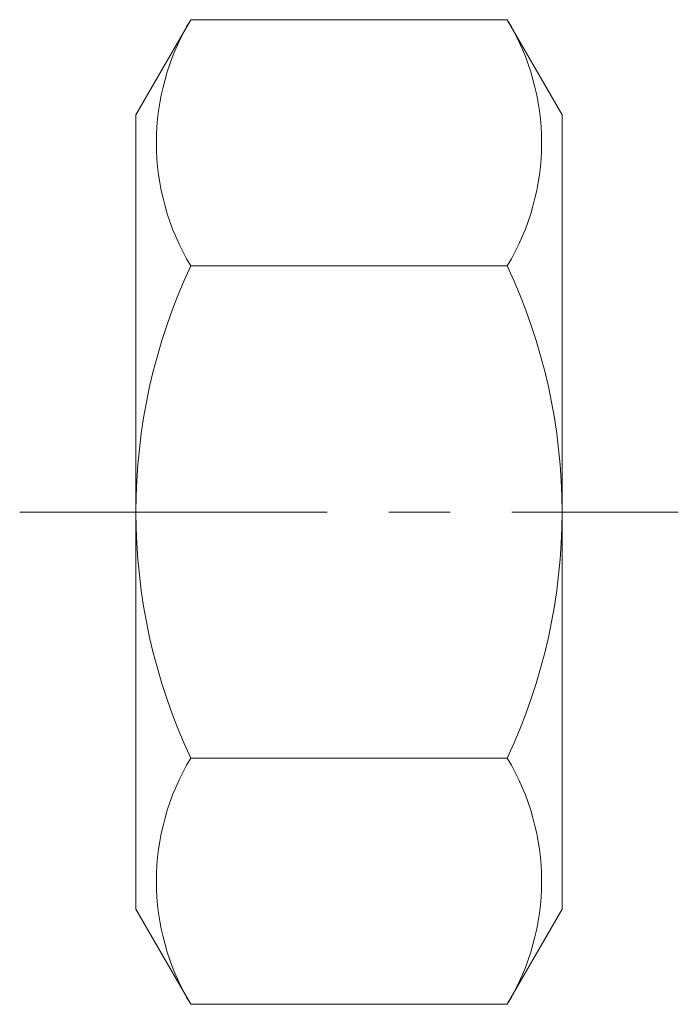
# Model space of a CAD drawing. Header units: millimetres. Extents: x -3 to 14, y -12.7 to 12.7.
import ezdxf

# ---------------------------------------------------------------- set-up
doc = ezdxf.new("R2010")
doc.units = ezdxf.units.MM
doc.header["$LTSCALE"] = 0.5
doc.linetypes.add('CENTER', pattern=[50.8, 31.75, -6.35, 6.35, -6.35])
doc.layers.get('0').update_dxf_attribs({"color": 9, "lineweight": 15})

msp = doc.modelspace()

# ---------------------------------------------------------------- linework, layer by layer
at = {"ltscale": 0.5}
for p, q in [((1.415, 12.702), (0, 10.25)), ((9.585, 12.702), (1.415, 12.702)), ((9.585, 12.702), (11, 10.25)), ((0, 10.25), (0, -10.25)), ((11, 10.25), (11, -10.25)), ((9.585, 6.351), (1.415, 6.351)), ((9.585, -6.351), (1.415, -6.351)), ((1.415, -12.702), (0, -10.25)), ((9.585, -12.702), (11, -10.25)), ((9.585, -12.702), (1.415, -12.702))]:
    msp.add_line(p, q, dxfattribs=at)
at = {"color": 1, "linetype": 'CENTER', "ltscale": 0.5}
msp.add_line((-3, 0), (14, 0), dxfattribs=at)
at = {"ltscale": 0.5}
for centre, radius, start, end in [((6.668, 9.526), 6.138, 148.8437, 211.1563), ((4.332, 9.526), 6.138, 328.8437, 31.1563), ((14.955, 0), 14.955, 154.8703, 205.1297), ((-3.955, 0), 14.955, 334.8703, 25.1297), ((6.668, -9.526), 6.138, 148.8437, 211.1563), ((4.332, -9.526), 6.138, 328.8437, 31.1563)]:
    msp.add_arc(centre, radius, start, end, dxfattribs=at)

doc.saveas('drawing.dxf')
